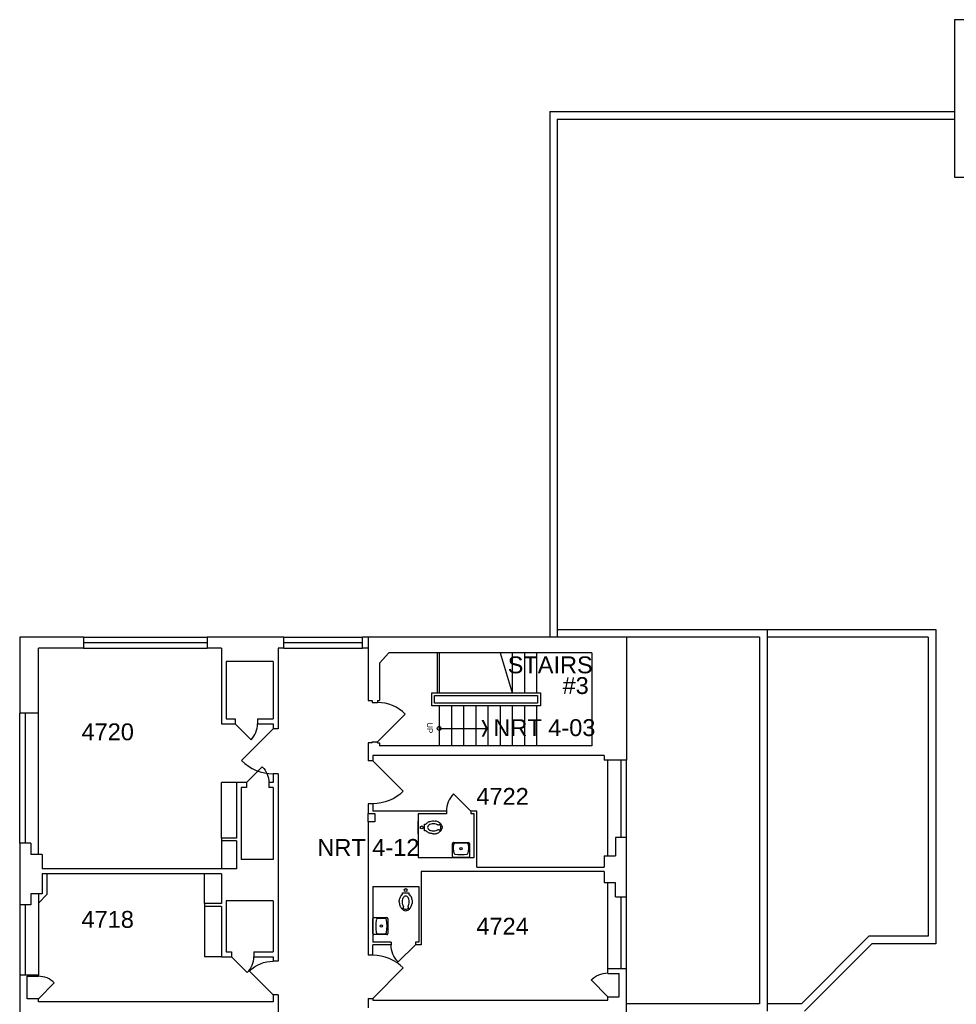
# Model space of a CAD drawing. Extents: x 1041 to 4604, y 376 to 3210.
# Tile 3 of 4: x 1691 to 2691, y 2159 to 3210. Entities that reach past the tile are written whole.
import ezdxf

# ---------------------------------------------------------------- set-up
doc = ezdxf.new("R2010")
doc.units = 0
doc.header["$LTSCALE"] = 96
doc.header["$MEASUREMENT"] = 0
doc.layers.get('0').update_dxf_attribs({"linetype": 'CONTINUOUS'})
for name, color, linetype in [('A-ANNO-TEXT', 4, 'CONTINUOUS'), ('A-ANNO-TEXT-CTC', 181, 'CONTINUOUS'), ('A-DOOR', 2, 'CONTINUOUS'), ('A-FLOR-CASE', 3, 'CONTINUOUS'), ('A-FLOR-STRS', 2, 'CONTINUOUS'), ('A-GLAZ', 2, 'CONTINUOUS'), ('A-ROOF', 1, 'CONTINUOUS'), ('A-WALL-FULL', 6, 'CONTINUOUS'), ('A-WALL-SILL', 1, 'CONTINUOUS'), ('P-PREFIX', 2, 'CONTINUOUS')]:
    doc.layers.add(name, color=color, linetype=linetype)
doc.styles.add('ARIAL', font='arial.ttf')

# ---------------------------------------------------------------- blocks, each defined once
blk = doc.blocks.new('DOOR-E')
blk.add_line((0, 0), (-0.707, 0.707))
blk.add_arc((0, 0), 1, 135, 180)
blk = doc.blocks.new('ExstCounterSink')
for p, q in [((-8, 0), (8, 0)), ((-9.1, -14.9), (-9.1, -1.1)), ((9.1, -1.1), (9.1, -14.9)), ((8, -16), (-8, -16))]:
    blk.add_line(p, q)
blk.add_circle((0, -9.2), 1.24)
for centre, radius, start, end in [((-8, -1.1), 1.07, 90, 180), ((8, -1.1), 1.07, 0, 90), ((16.3, -9.6), 24.6, 168.3588, 189.0062), ((-6.4, -5), 1.42, 97.5232, 168.3588), ((0, -53.1), 50, 82.4768, 97.5232), ((6.4, -5), 1.42, 11.6412, 82.4768), ((-16.3, -9.6), 24.6, 350.9946, 11.6412), ((-8, -14.9), 1.07, 180, 270), ((-6.6, -13.3), 1.42, 189.0062, 260.5095), ((0, 25.9), 41.2, 260.5095, 279.4934), ((6.6, -13.3), 1.42, 279.4934, 350.9946), ((8, -14.9), 1.07, 270, 0)]:
    blk.add_arc(centre, radius, start, end)
blk = doc.blocks.new('FlrMntTanklessTlt')
for p, q in [((-7, 0), (-3, 0)), ((-3, 0), (0, 0)), ((0, 0), (3, 0)), ((3, 0), (7, 0)), ((-3.6, -23.8), (-3.6, -23.8)), ((-2.5, -21.1), (-2.5, -21.1))]:
    blk.add_line(p, q)
for points in [[(-6.9, -16.2, -0.074934), (-6.4, -12.6, -0.085426), (-4.9, -9.7, -0.066386), (-3.6, -8.3), (-3.6, -6.7), (3.4, -6.7), (3.4, -8.3, -0.066386), (4.8, -9.7, -0.085426), (6.3, -12.6, -0.111314), (6.7, -18)], [(4, -23.7, -0.562484), (3.2, -23.5), (2.4, -21.3, -0.238976), (2.5, -20.9, 0.08035), (3.4, -19, 0.074934), (3.8, -16.2, 0.074934), (3.4, -13.4, 0.085426), (2.4, -11.5, 0.066386), (1.6, -10.6, 0.330534), (-1.7, -10.6, 0.066386), (-2.5, -11.5, 0.085426), (-3.5, -13.4, 0.074934), (-3.9, -16.2, 0.074934), (-3.5, -19, 0.08035), (-2.6, -20.9, -0.238976), (-2.5, -21.3), (-3.3, -23.5, -0.549653), (-4.1, -23.7)], [(0, -25.8, 0.143932), (2.5, -25, 0.107177), (4.9, -22.6, 0.077997), (6.4, -19.2, 0.018605), (6.7, -18, 0.018605)], [(-4, -23.7, 0.06085), (-2.5, -25, 0.143932), (0, -25.8)], [(-3, -22.7, 0.063273), (-1.7, -23.8, 0.143932), (0, -24.2)], [(0, -24.2, 0.143932), (1.7, -23.8, 0.059203), (2.9, -22.8)]]:
    blk.add_lwpolyline(points, format="xyb")
blk.add_circle((-0.1, -3.7), 1.5)
for centre, radius, start, end in [((5.4, -16.2), 12.4, 180, 197.1416), ((2.7, -17), 9.56, 197.1416, 216.6725), ((1, -18.3), 7.43, 216.6725, 226.5742)]:
    blk.add_arc(centre, radius, start, end)

msp = doc.modelspace()

# ---------------------------------------------------------------- linework, layer by layer
at = {"layer": 'A-ANNO-TEXT'}
msp.add_line((2138.9, 2453.8), (2190.9, 2453.8), dxfattribs=at)
msp.add_circle((2138.9, 2453.8), 2, dxfattribs=at)
for points in [[(2184.1, 2462.8), (2188.6, 2453.8), (2186.4, 2462.8), (2190.9, 2453.8)], [(2184.1, 2444.8), (2188.6, 2453.8), (2186.4, 2444.8), (2190.9, 2453.8)]]:
    msp.add_solid(points, dxfattribs=at)
at = {"layer": 'A-FLOR-CASE'}
for p, q in [((1922.4, 2395.9), (1906.4, 2395.9)), ((1906.4, 2336.7), (1906.4, 2395.9)), ((1906.4, 2333.7), (1906.4, 2303.9)), ((1720, 2298.7), (1720, 2276.3)), ((1888.4, 2266.8), (1888.4, 2298.7)), ((1720, 2276.3), (1711, 2267.3)), ((1888.4, 2263.8), (1888.4, 2210.1)), ((1906.4, 2210.1), (1888.4, 2210.1))]:
    msp.add_line(p, q, dxfattribs=at)
at = {"layer": 'A-FLOR-STRS'}
for p, q in [((2136.9, 2534.3), (2136.9, 2491.8)), ((2138.9, 2534.3), (2138.9, 2491.8)), ((2203.9, 2534.3), (2216.9, 2491.8)), ((2216.9, 2534.3), (2216.9, 2491.8)), ((2229.9, 2534.3), (2229.9, 2491.8)), ((2242.9, 2534.3), (2242.9, 2491.8)), ((2138.9, 2477.8), (2138.9, 2435.3)), ((2151.9, 2477.8), (2151.9, 2435.3)), ((2164.9, 2477.8), (2164.9, 2435.3)), ((2177.9, 2477.8), (2177.9, 2435.3)), ((2190.9, 2477.8), (2190.9, 2435.3)), ((2203.9, 2477.8), (2203.9, 2435.3)), ((2216.9, 2477.8), (2216.9, 2435.3)), ((2229.9, 2477.8), (2229.9, 2435.3)), ((2242.9, 2477.8), (2242.9, 2435.3))]:
    msp.add_line(p, q, dxfattribs=at)
for points in [[(2130.9, 2491.8), (2246.9, 2491.8), (2246.9, 2477.8), (2130.9, 2477.8)], [(2133.9, 2488.8), (2243.9, 2488.8), (2243.9, 2480.8), (2133.9, 2480.8)]]:
    msp.add_lwpolyline(points, close=True, dxfattribs=at)
at = {"layer": 'A-GLAZ'}
for p, q in [((1759, 2545.3), (1891, 2545.3)), ((1973, 2545.3), (2057, 2545.3)), ((1697, 2470.1), (1697, 2331.3)), ((2333, 2337.4), (2333, 2419.7)), ((2333, 2197.4), (2333, 2274.1)), ((1697, 2265.3), (1697, 2190.2))]:
    msp.add_line(p, q, dxfattribs=at)
at = {"layer": 'A-ROOF'}
for p, q in [((2257, 3112.3), (2689, 3112.3)), ((2257, 3112.3), (2257, 2551.3)), ((2265, 3104.3), (2689, 3104.3)), ((2265, 3104.3), (2265, 2551.3)), ((2265, 2559.3), (2669, 2559.3)), ((2489, 2559.3), (2489, 2151.9)), ((2669, 2559.3), (2669, 2223.9)), ((2481, 2551.3), (2339, 2551.3)), ((2481, 2551.3), (2481, 2159.9)), ((2661, 2551.3), (2489, 2551.3)), ((2661, 2551.3), (2661, 2231.9)), ((2597.6, 2231.9), (2525.6, 2159.9)), ((2661, 2231.9), (2597.6, 2231.9)), ((2600.9, 2223.9), (2528.9, 2151.9)), ((2669, 2223.9), (2600.9, 2223.9)), ((2481, 2159.9), (2339, 2159.9)), ((2525.6, 2159.9), (2489, 2159.9))]:
    msp.add_line(p, q, dxfattribs=at)
at = {"layer": 'A-WALL-FULL'}
for p, q in [((3187, 3210.3), (2689, 3210.3)), ((2689, 3210.3), (2689, 3042.3)), ((2689, 3042.3), (2896, 3042.3)), ((1759, 2551.3), (1691, 2551.3)), ((1691, 2551.3), (1691, 2470.1)), ((1759, 2551.3), (1759, 2539.3)), ((1891, 2551.3), (1891, 2539.3)), ((1973, 2551.3), (1891, 2551.3)), ((1973, 2539.3), (1973, 2551.3)), ((2057, 2539.3), (2057, 2551.3)), ((2339, 2551.3), (2057, 2551.3)), ((2063, 2551.3), (2063, 2483.4)), ((2339, 2551.3), (2339, 2419.7)), ((1759, 2539.3), (1711, 2539.3)), ((1711, 2470.1), (1711, 2539.3)), ((1906.4, 2539.3), (1891, 2539.3)), ((1906.4, 2539.3), (1906.4, 2458.7)), ((1973, 2539.3), (1967, 2539.3)), ((1967, 2539.3), (1967, 2453.3)), ((2063, 2539.3), (2057, 2539.3)), ((2075, 2523.4), (2085.3, 2534.3)), ((2301.8, 2534.3), (2085.3, 2534.3)), ((2301.8, 2534.3), (2301.8, 2435.1)), ((1911.6, 2525.3), (1911.6, 2463.9)), ((1961.8, 2525.3), (1911.6, 2525.3)), ((1911.6, 2525.3), (1911.6, 2463.9)), ((1961.8, 2525.3), (1961.8, 2463.9)), ((2075, 2523.4), (2075, 2483.4)), ((2063, 2483.4), (2067.5, 2483.4)), ((2067.5, 2483.4), (2067.5, 2481.4)), ((2067.5, 2481.4), (2073, 2481.4)), ((2073, 2483.4), (2075, 2483.4)), ((2073, 2483.4), (2073, 2481.4)), ((1703, 2470.1), (1691, 2470.1)), ((1711, 2470.1), (1703, 2470.1)), ((1911.6, 2463.9), (1921, 2463.9)), ((1921, 2463.9), (1921, 2458.7)), ((1945, 2463.9), (1961.8, 2463.9)), ((1945, 2463.9), (1945, 2458.7)), ((1906.4, 2458.7), (1921, 2458.7)), ((1945, 2458.7), (1961.8, 2458.7)), ((1961.8, 2458.7), (1961.8, 2453.3)), ((1967, 2453.3), (1961.8, 2453.3)), ((2067.5, 2439.4), (2073, 2439.4)), ((2067.5, 2438.3), (2067.5, 2439.4)), ((2073, 2438.3), (2073, 2439.4)), ((2063, 2438.3), (2063, 2419.3)), ((2067.5, 2438.3), (2063, 2438.3)), ((2073, 2438.3), (2075, 2438.3)), ((2075, 2438.3), (2075, 2435.3)), ((2301.8, 2435.3), (2075, 2435.3)), ((2068, 2419.3), (2063, 2419.3)), ((2068, 2424.8), (2068, 2419.3)), ((2315, 2424.8), (2068, 2424.8)), ((2315, 2424.8), (2315, 2419.7)), ((2339, 2419.7), (2315, 2419.7)), ((1961.8, 2405.3), (1961.8, 2395.9)), ((1967, 2405.3), (1961.8, 2405.3)), ((1967, 2405.3), (1967, 2205.3)), ((1933, 2395.9), (1922.4, 2395.9)), ((1922.4, 2395.9), (1922.4, 2336.7)), ((1933, 2390.7), (1927.6, 2390.7)), ((1927.6, 2390.7), (1927.6, 2313.9)), ((1933, 2395.9), (1933, 2390.7)), ((1957, 2395.9), (1957, 2390.7)), ((1961.8, 2395.9), (1957, 2395.9)), ((1961.8, 2390.7), (1957, 2390.7)), ((1961.8, 2390.7), (1961.8, 2313.9)), ((2068, 2373.3), (2063, 2373.3)), ((2063, 2373.3), (2063, 2362.8)), ((2068, 2373.3), (2068, 2365.4)), ((2146.6, 2365.4), (2068, 2365.4)), ((2146.6, 2365.4), (2146.6, 2362.7)), ((2172.6, 2365.4), (2172.6, 2362.7)), ((2178.9, 2365.4), (2172.6, 2365.4)), ((2178.9, 2305.7), (2178.9, 2365.4)), ((2116.5, 2362.7), (2116.5, 2316.1)), ((2146.6, 2362.7), (2116.5, 2362.7)), ((2176.1, 2362.7), (2172.6, 2362.7)), ((2176.1, 2316.1), (2176.1, 2362.7)), ((2063, 2354.1), (2063, 2211.6)), ((1906.4, 2336.7), (1906.4, 2333.7)), ((1922.4, 2336.7), (1906.4, 2336.7)), ((1922.4, 2333.7), (1906.4, 2333.7)), ((1922.4, 2333.7), (1922.4, 2303.9)), ((2339, 2337.4), (2327, 2337.4)), ((2327, 2337.4), (2327, 2317.9)), ((2339, 2274.1), (2339, 2337.4)), ((1703, 2331.3), (1691, 2331.3)), ((1691, 2331.3), (1691, 2265.3)), ((1703, 2331.3), (1703, 2319.3)), ((1715, 2319.3), (1703, 2319.3)), ((1715, 2319.3), (1715, 2303.9)), ((1961.8, 2313.9), (1927.6, 2313.9)), ((2116.5, 2316.1), (2176.1, 2316.1)), ((2315, 2317.9), (2327, 2317.9)), ((2315, 2317.9), (2315, 2305.7)), ((1922.4, 2303.9), (1715, 2303.9)), ((2178.9, 2305.7), (2315, 2305.7)), ((1906.4, 2298.7), (1715, 2298.7)), ((1715, 2298.7), (1715, 2277.3)), ((1906.4, 2298.7), (1906.4, 2266.8)), ((2119.8, 2300.9), (2119.8, 2222.9)), ((2315, 2300.9), (2119.8, 2300.9)), ((2315, 2300.9), (2315, 2289.1)), ((2068, 2284.9), (2117.2, 2284.9)), ((2068, 2284.9), (2068, 2225.7)), ((2117.2, 2284.9), (2117.2, 2225.7)), ((2327, 2289.1), (2315, 2289.1)), ((2327, 2274.1), (2327, 2289.1)), ((1703, 2277.3), (1703, 2265.3)), ((1715, 2277.3), (1703, 2277.3)), ((2327, 2274.1), (2339, 2274.1)), ((1703, 2265.3), (1691, 2265.3)), ((1906.4, 2266.8), (1888.4, 2266.8)), ((1888.4, 2266.8), (1888.4, 2263.8)), ((1906.4, 2263.8), (1888.4, 2263.8)), ((1906.4, 2263.8), (1906.4, 2210.1)), ((1961.8, 2269.7), (1911.6, 2269.7)), ((1911.6, 2269.7), (1911.6, 2215.3)), ((1961.8, 2269.7), (1961.8, 2215.3)), ((2087.5, 2225.7), (2068, 2225.7)), ((2087.5, 2222.9), (2068, 2222.9)), ((2068, 2211.6), (2068, 2222.9)), ((2087.5, 2225.7), (2087.5, 2222.9)), ((2117.2, 2225.7), (2113.5, 2225.7)), ((2113.5, 2225.7), (2113.5, 2222.9)), ((2119.8, 2222.9), (2113.5, 2222.9)), ((1906.4, 2210.1), (1917, 2210.1)), ((1911.6, 2215.3), (1917, 2215.3)), ((1917, 2215.3), (1917, 2210.1)), ((1941, 2215.3), (1961.8, 2215.3)), ((1941, 2215.3), (1941, 2210.1)), ((1941, 2210.1), (1961.8, 2210.1)), ((1961.8, 2210.1), (1961.8, 2205.3)), ((2068, 2211.6), (2063, 2211.6)), ((1967, 2205.3), (1961.8, 2205.3)), ((2319, 2197.4), (2339, 2197.4)), ((2319, 2192.2), (2319, 2197.4)), ((2339, 2130.2), (2339, 2197.4)), ((1711, 2190.2), (1691, 2190.2)), ((1691, 2190.2), (1691, 2123)), ((2319, 2192.2), (2331, 2192.2)), ((1961.8, 2169.3), (1961.8, 2161.9)), ((1967, 2169.3), (1961.8, 2169.3)), ((1967, 2169.3), (1967, 2149.3)), ((2063, 2165.6), (2063, 2155.6)), ((2063, 2165.6), (2068, 2165.6)), ((2068, 2165.6), (2068, 2163.6)), ((1961.8, 2161.9), (1711, 2161.9))]:
    msp.add_line(p, q, dxfattribs=at)
msp.add_lwpolyline([(2070, 2362.8), (2070, 2354.1), (2063, 2354.1), (2063, 2362.8)], close=True, dxfattribs=at)
for points in [[(1699, 2165.2), (1699, 2189.2), (1711, 2189.2), (1711, 2190.2)], [(2068, 2163.6), (2319, 2163.6), (2319, 2167.2), (2331, 2167.2), (2331, 2192.2)], [(1711, 2161.9), (1711, 2165.2), (1699, 2165.2)]]:
    msp.add_lwpolyline(points, dxfattribs=at)
at = {"layer": 'A-WALL-SILL'}
for p, q in [((1759, 2551.3), (1891, 2551.3)), ((1973, 2551.3), (2057, 2551.3)), ((1759, 2539.3), (1891, 2539.3)), ((1973, 2539.3), (2057, 2539.3)), ((1691, 2331.3), (1691, 2470.1)), ((1711, 2319.3), (1711, 2470.1)), ((1711, 2319.3), (1711, 2470.1)), ((2319, 2317.9), (2319, 2419.7)), ((2339, 2337.4), (2339, 2419.7)), ((2319, 2197.4), (2319, 2289.1)), ((1711, 2277.3), (1711, 2190.2)), ((2339, 2197.4), (2339, 2274.1)), ((1691, 2265.3), (1691, 2190.2)), ((1711, 2267.3), (1711, 2190.2))]:
    msp.add_line(p, q, dxfattribs=at)

# ---------------------------------------------------------------- block references
at = {"layer": 'A-DOOR'}
for p, xscale, yscale, zscale, rotation in [((2073, 2439.4), 42, 42, 42, 270), ((1921, 2458.7), 24, 24, 24, 180), ((1961.8, 2453.3), 48, 48, 48, 90), ((2068, 2419.3), -45.99999999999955, 45.99999999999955, 45.99999999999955, 270), ((2113.5, 2222.9), -25.99999999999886, 25.99999999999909, 25.99999999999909, 180), ((1917, 2210.1), 24, 24, 24, 180), ((2068, 2165.6), 46, 46, 46, 270), ((1961.8, 2169.3), -36, 36, 36.00000000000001, 90), ((1711, 2165.2), 24, 24, 24, 270), ((2319, 2167.2), -25.47602620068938, 25.47602620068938, 25.47602620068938, 90)]:
    msp.add_blockref('DOOR-E', p, dxfattribs=dict(at, xscale=xscale, yscale=yscale, zscale=zscale, rotation=rotation))
for p, xscale, yscale, zscale in [((1933, 2395.9), -24, 24, 24), ((2172.6, 2365.4), 25.99999999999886, 25.99999999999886, 25.99999999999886)]:
    msp.add_blockref('DOOR-E', p, dxfattribs=dict(at, xscale=xscale, yscale=yscale, zscale=zscale))
at = {"layer": 'P-PREFIX'}
for name, p, rotation in [('FlrMntTanklessTlt', (2116.5, 2348.2), 90), ('ExstCounterSink', (2162.2, 2316.1), 180), ('ExstCounterSink', (2068, 2242.7), 90)]:
    msp.add_blockref(name, p, dxfattribs=dict(at, rotation=rotation))
msp.add_blockref('FlrMntTanklessTlt', (2103.2, 2284.9), dxfattribs=at)

# ---------------------------------------------------------------- texts
at = {"layer": 'A-ANNO-TEXT', "style": 'ARIAL'}
for s, p in [('STAIRS', (2212, 2512.6)), ('#3', (2270.6, 2490.5)), ('4720', (1757, 2441.1)), ('4722', (2178.6, 2372.2)), ('4718', (1757, 2240.9)), ('4724', (2178.6, 2233.6))]:
    msp.add_text(s, height=18, dxfattribs=at).set_placement(p)
msp.add_text('UP', height=6, rotation=270, dxfattribs=at).set_placement((2125.9, 2460.2))
at = {"layer": 'A-ANNO-TEXT-CTC', "style": 'ARIAL'}
for s, p in [('NRT 4-03', (2196.7, 2445.6)), ('NRT 4-12', (2008.8, 2317.7))]:
    msp.add_text(s, height=18, dxfattribs=at).set_placement(p)

doc.saveas('drawing.dxf')
